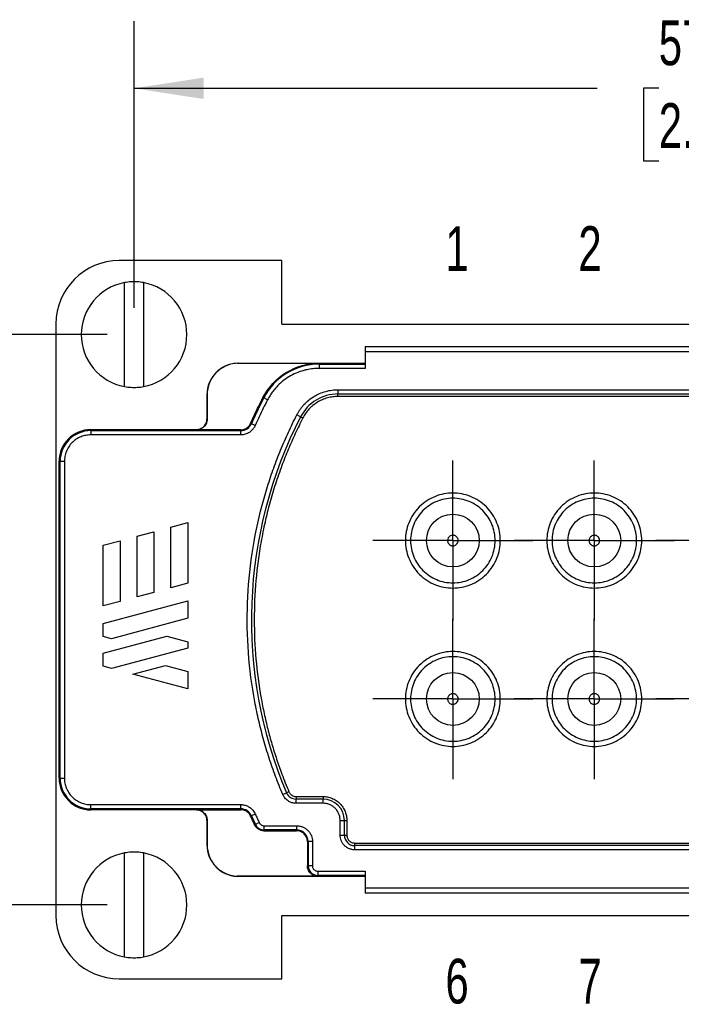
# Model space of a CAD drawing. Header units: millimetres. Extents: x 6 to 273, y 6 to 210.
# Tile 3 of 9: x 54 to 86, y 57 to 103. Entities that reach past the tile are written whole.
import ezdxf

# ---------------------------------------------------------------- set-up
doc = ezdxf.new("R2010")
doc.units = ezdxf.units.MM
doc.linetypes.add('SLD-Center', pattern=[19.05, 15.24, -1.27, 1.27, -1.27])
doc.linetypes.add('SLD-Solid', pattern=[0])
doc.layers.add('CENTER', color=40, linetype='SLD-Center')
doc.layers.add('DIMENSIONS', color=140, linetype='SLD-Solid', lineweight=25)
doc.layers.add('TEXT', color=140, linetype='SLD-Solid', lineweight=25)
doc.styles.add('SLDTEXTSTYLE0', font='TXT', dxfattribs={"width": 0.7})
doc.dimstyles.new('SLDDIMSTYLE0', dxfattribs={"dimtxt": 2.158008, "dimasz": 3.302, "dimexe": 0, "dimexo": 0.0625, "dimgap": 0.539502, "dimtad": 0, "dimtih": 1, "dimtoh": 1, "dimrnd": 1e-09, "dimzin": 4, "dimdsep": 46, "dimtxsty": 'SLDTEXTSTYLE0', "dimsah": 1, "dimcen": 0.09, "dimadec": 0, "dimazin": 1, "dimtfac": 1, "dimtofl": 0, "dimtmove": 0, "dimatfit": 3, "dimfxl": 0, "dimfrac": 2, "dimtolj": 1, "dimtzin": 12, "dimarcsym": 0})

# ---------------------------------------------------------------- blocks, each defined once
blk = doc.blocks.new('_D')
at = {"layer": 'DIMENSIONS'}
for p, q in [((59.83, 89.519), (59.83, 103.083)), ((116.83, 89.519), (116.83, 103.083)), ((59.83, 99.908), (81.76, 99.908)), ((84.684, 99.908), (83.959, 99.908)), ((83.959, 99.908), (83.959, 96.478)), ((91.097, 99.908), (91.821, 99.908)), ((91.821, 99.908), (91.821, 96.478)), ((116.83, 99.908), (94.021, 99.908)), ((83.959, 96.478), (84.684, 96.478)), ((91.821, 96.478), (91.097, 96.478))]:
    blk.add_line(p, q, dxfattribs=at)
for points in [[(59.83, 99.908), (63.132, 99.4), (63.132, 100.416)], [(116.83, 99.908), (113.528, 100.416), (113.528, 99.4)]]:
    blk.add_solid(points, dxfattribs=at)
at = {"layer": 'DIMENSIONS', "char_height": 2.1167, "attachment_point": 1, "style": 'SLDTEXTSTYLE0'}
for s, insert in [('57.0', (84.684, 103.119)), ('2.24', (84.684, 99.206))]:
    blk.add_mtext(s, dxfattribs=dict(at, insert=insert))
blk = doc.blocks.new('_D_1')
at = {"layer": 'DIMENSIONS'}
for p, q in [((58.56, 88.249), (40.03, 88.249)), ((43.205, 88.249), (43.205, 79.144)), ((39.999, 75.231), (39.274, 75.231)), ((39.274, 75.231), (39.274, 71.801)), ((46.412, 75.231), (47.136, 75.231)), ((47.136, 75.231), (47.136, 71.801)), ((39.274, 71.801), (39.999, 71.801)), ((47.136, 71.801), (46.412, 71.801)), ((43.205, 61.249), (43.205, 71.318)), ((58.56, 61.249), (40.03, 61.249))]:
    blk.add_line(p, q, dxfattribs=at)
for points in [[(43.205, 88.249), (42.697, 84.947), (43.713, 84.947)], [(43.205, 61.249), (43.713, 64.551), (42.697, 64.551)]]:
    blk.add_solid(points, dxfattribs=at)
at = {"layer": 'DIMENSIONS', "char_height": 2.1167, "attachment_point": 1, "style": 'SLDTEXTSTYLE0'}
for s, insert in [('27.0', (39.999, 78.443)), ('1.06', (39.999, 74.53))]:
    blk.add_mtext(s, dxfattribs=dict(at, insert=insert))
blk = doc.blocks.new('SW_CENTERMARKSYMBOL_0')
at = {"layer": 'CENTER', "color": 0}
for p, q in [((0, 2.54), (0, 3.79)), ((0, 0), (0, 2.54)), ((-2.54, 0), (-3.79, 0)), ((0, 0), (-2.54, 0)), ((0, 0), (0, -2.54)), ((0, 0), (2.54, 0)), ((2.54, 0), (3.79, 0)), ((0, -2.54), (0, -3.79))]:
    blk.add_line(p, q, dxfattribs=at)
blk = doc.blocks.new('SW_CENTERMARKSYMBOL_1')
at = {"layer": 'CENTER', "color": 0}
for p, q in [((0, 2.54), (0, 3.79)), ((0, 0), (0, 2.54)), ((-2.54, 0), (-3.79, 0)), ((0, 0), (-2.54, 0)), ((0, 0), (0, -2.54)), ((0, 0), (2.54, 0)), ((2.54, 0), (3.79, 0)), ((0, -2.54), (0, -3.79))]:
    blk.add_line(p, q, dxfattribs=at)
blk = doc.blocks.new('SW_CENTERMARKSYMBOL_6')
at = {"layer": 'CENTER', "color": 0}
for p, q in [((0, 2.54), (0, 3.79)), ((0, 0), (0, 2.54)), ((-2.54, 0), (-3.79, 0)), ((0, 0), (-2.54, 0)), ((0, 0), (0, -2.54)), ((0, 0), (2.54, 0)), ((2.54, 0), (3.79, 0)), ((0, -2.54), (0, -3.79))]:
    blk.add_line(p, q, dxfattribs=at)
blk = doc.blocks.new('SW_CENTERMARKSYMBOL_7')
at = {"layer": 'CENTER', "color": 0}
for p, q in [((0, 2.54), (0, 3.79)), ((0, 0), (0, 2.54)), ((-2.54, 0), (-3.79, 0)), ((0, 0), (-2.54, 0)), ((0, 0), (0, -2.54)), ((0, 0), (2.54, 0)), ((2.54, 0), (3.79, 0)), ((0, -2.54), (0, -3.79))]:
    blk.add_line(p, q, dxfattribs=at)
blk = doc.blocks.new('SW_CENTERMARKSYMBOL_8')
at = {"layer": 'CENTER', "color": 0}
for p, q in [((0, 2.54), (0, 3.79)), ((0, 0), (0, 2.54)), ((-2.54, 0), (-3.79, 0)), ((0, 0), (-2.54, 0)), ((0, 0), (0, -2.54)), ((0, 0), (2.54, 0)), ((2.54, 0), (3.79, 0)), ((0, -2.54), (0, -3.79))]:
    blk.add_line(p, q, dxfattribs=at)
blk = doc.blocks.new('SW_CENTERMARKSYMBOL_9')
at = {"layer": 'CENTER', "color": 0}
for p, q in [((0, 2.54), (0, 3.79)), ((0, 0), (0, 2.54)), ((-2.54, 0), (-3.79, 0)), ((0, 0), (-2.54, 0)), ((0, 0), (0, -2.54)), ((0, 0), (2.54, 0)), ((2.54, 0), (3.79, 0)), ((0, -2.54), (0, -3.79))]:
    blk.add_line(p, q, dxfattribs=at)

msp = doc.modelspace()

# ---------------------------------------------------------------- linework, layer by layer
for p, q in [((66.83, 91.749), (59.126, 91.749)), ((66.83, 88.749), (66.83, 91.749)), ((59.38, 85.79), (59.38, 90.708)), ((60.28, 90.708), (60.28, 85.79)), ((56.126, 88.749), (56.126, 60.749)), ((66.83, 88.749), (109.83, 88.749)), ((70.78, 87.693), (105.88, 87.693)), ((70.78, 87.693), (70.78, 87.449)), ((70.78, 87.449), (105.88, 87.449)), ((70.78, 87.449), (70.78, 86.651)), ((64.711, 86.899), (64.711, 86.894)), ((64.711, 86.899), (70.78, 86.899)), ((64.711, 86.894), (64.78, 86.894)), ((64.78, 86.894), (64.78, 86.89)), ((64.78, 86.89), (68.596, 86.89)), ((68.596, 86.89), (68.596, 86.851)), ((68.596, 86.851), (70.78, 86.851)), ((68.596, 86.851), (68.596, 86.651)), ((70.78, 86.651), (68.596, 86.651)), ((63.28, 85.399), (63.28, 84.249)), ((63.28, 85.399), (63.289, 85.399)), ((63.289, 85.399), (63.289, 84.249)), ((69.489, 85.638), (107.172, 85.638)), ((69.489, 85.638), (69.489, 85.438)), ((69.489, 85.438), (107.172, 85.438)), ((69.489, 85.318), (69.489, 85.438)), ((107.172, 85.318), (69.489, 85.318)), ((65.936, 85.267), (65.971, 85.249)), ((66.149, 85.158), (65.971, 85.249)), ((67.72, 84.36), (67.543, 84.451)), ((63.28, 84.249), (63.289, 84.249)), ((65.351, 84.043), (65.387, 84.027)), ((65.57, 83.946), (65.387, 84.027)), ((67.72, 84.36), (67.827, 84.305)), ((57.78, 83.749), (57.78, 83.701)), ((57.78, 83.749), (62.78, 83.749)), ((57.78, 83.701), (64.886, 83.701)), ((57.78, 83.701), (57.78, 83.501)), ((64.886, 83.501), (57.78, 83.501)), ((62.78, 83.74), (62.78, 83.749)), ((64.886, 83.74), (62.78, 83.74)), ((64.886, 83.701), (64.886, 83.74)), ((64.886, 83.501), (64.886, 83.701)), ((56.28, 82.249), (56.329, 82.249)), ((56.28, 67.249), (56.28, 82.249)), ((56.329, 67.249), (56.329, 82.249)), ((56.329, 82.249), (56.529, 82.249)), ((56.529, 82.249), (56.529, 67.249)), ((61.569, 79.134), (62.369, 79.348)), ((62.369, 79.348), (62.369, 76.475)), ((59.969, 78.705), (60.769, 78.919)), ((60.769, 78.919), (60.769, 76.047)), ((61.569, 76.261), (61.569, 79.134)), ((58.369, 78.276), (59.169, 78.491)), ((59.169, 78.491), (59.169, 75.618)), ((59.969, 75.832), (59.969, 78.705)), ((58.369, 75.403), (58.369, 78.276)), ((62.369, 76.475), (61.569, 76.261)), ((60.769, 76.047), (59.969, 75.832)), ((58.369, 74.575), (62.369, 75.647)), ((59.169, 75.618), (58.369, 75.403)), ((62.369, 75.647), (62.369, 74.819)), ((62.369, 74.819), (58.756, 73.851)), ((58.369, 73.954), (58.369, 74.575)), ((58.369, 73.165), (61.388, 73.974)), ((58.756, 73.851), (58.369, 73.954)), ((61.388, 73.974), (62.369, 73.711)), ((62.369, 73.711), (62.369, 73.408)), ((62.369, 73.408), (58.756, 72.44)), ((58.369, 72.544), (58.369, 73.165)), ((58.756, 72.44), (58.369, 72.544)), ((59.77, 72.168), (61.316, 72.582)), ((61.316, 72.582), (62.369, 72.3)), ((62.369, 72.3), (62.369, 71.472)), ((62.369, 71.472), (59.77, 72.168)), ((56.28, 67.249), (56.329, 67.249)), ((56.329, 67.249), (56.529, 67.249)), ((66.871, 66.48), (67.055, 66.558)), ((67.166, 66.605), (67.055, 66.558)), ((67.506, 66.38), (68.78, 66.38)), ((67.506, 66.38), (67.506, 66.259)), ((67.506, 66.059), (67.506, 66.259)), ((68.78, 66.259), (67.506, 66.259)), ((68.78, 66.38), (68.78, 66.259)), ((68.78, 66.059), (68.78, 66.259)), ((57.78, 65.997), (64.886, 65.997)), ((57.78, 65.797), (57.78, 65.997)), ((64.886, 65.797), (57.78, 65.797)), ((57.78, 65.749), (57.78, 65.797)), ((62.78, 65.749), (57.78, 65.749)), ((62.78, 65.758), (64.886, 65.758)), ((62.78, 65.749), (62.78, 65.758)), ((64.886, 65.797), (64.886, 65.997)), ((64.886, 65.758), (64.886, 65.797)), ((68.78, 66.059), (67.506, 66.059)), ((65.387, 65.47), (65.351, 65.455)), ((65.57, 65.551), (65.387, 65.47)), ((63.28, 65.249), (63.28, 64.099)), ((63.289, 65.249), (63.28, 65.249)), ((63.289, 65.249), (63.289, 64.099)), ((65.539, 65.041), (65.575, 65.058)), ((65.756, 65.143), (65.575, 65.058)), ((65.984, 64.997), (67.53, 64.997)), ((65.984, 64.997), (65.984, 64.797)), ((67.53, 64.797), (65.984, 64.797)), ((65.984, 64.758), (65.984, 64.797)), ((67.53, 64.997), (67.53, 64.797)), ((67.53, 64.758), (67.53, 64.797)), ((69.591, 64.549), (69.591, 65.249)), ((69.591, 65.249), (69.791, 65.249)), ((69.791, 64.549), (69.791, 65.249)), ((69.791, 65.249), (69.911, 65.249)), ((69.911, 65.249), (69.911, 64.549)), ((65.984, 64.758), (67.53, 64.758)), ((69.591, 64.549), (69.791, 64.549)), ((69.791, 64.549), (69.911, 64.549)), ((63.289, 64.099), (63.28, 64.099)), ((68.039, 64.249), (68.039, 63.099)), ((68.079, 64.249), (68.039, 64.249)), ((68.079, 64.249), (68.079, 63.099)), ((68.279, 64.249), (68.079, 64.249)), ((68.279, 64.249), (68.279, 63.099)), ((70.28, 64.059), (70.28, 64.18)), ((70.28, 64.18), (106.38, 64.18)), ((70.28, 63.859), (70.28, 64.059)), ((106.38, 64.059), (70.28, 64.059)), ((59.38, 58.79), (59.38, 63.708)), ((60.28, 63.708), (60.28, 58.79)), ((106.38, 63.859), (70.28, 63.859)), ((68.079, 63.099), (68.039, 63.099)), ((68.279, 63.099), (68.079, 63.099)), ((64.711, 62.604), (64.711, 62.599)), ((70.78, 62.599), (64.711, 62.599)), ((64.78, 62.604), (64.78, 62.608)), ((68.53, 62.608), (64.78, 62.608)), ((68.53, 62.847), (70.78, 62.847)), ((68.53, 62.847), (68.53, 62.647)), ((70.78, 62.647), (68.53, 62.647)), ((68.53, 62.647), (68.53, 62.608)), ((70.78, 62.847), (70.78, 62.049)), ((105.88, 62.049), (70.78, 62.049)), ((70.78, 62.049), (70.78, 61.805)), ((105.88, 61.805), (70.78, 61.805)), ((66.83, 60.749), (109.83, 60.749)), ((66.83, 57.749), (66.83, 60.749)), ((59.126, 57.749), (66.83, 57.749))]:
    msp.add_line(p, q)
for centre in [(74.93, 78.499), (81.63, 78.499), (74.93, 70.999), (81.63, 70.999)]:
    msp.add_circle(centre, 1.25)
for centre, radius, start, end in [((59.126, 88.749), 3, 90, 180), ((59.83, 88.249), 2.5, 100.3698, 259.6302), ((59.83, 88.249), 2.5, 280.3698, 79.6302), ((64.78, 85.399), 1.5, 92.6677, 180), ((68.596, 83.899), 2.952, 90, 152.7741), ((69.489, 83.449), 1.99, 90, 152.7487), ((86.38, 74.749), 22.952, 152.7741, 156.1555), ((64.886, 84.249), 0.548, 270, 336.1555), ((86.38, 74.749), 20.99, 152.7487, 202.9697), ((57.78, 82.249), 1.5, 90, 180), ((57.78, 82.249), 1.452, 90, 180), ((57.78, 67.249), 1.5, 180, 270), ((57.78, 67.249), 1.452, 180, 270), ((67.506, 66.749), 0.49, 202.9697, 270), ((68.78, 65.249), 1.01, 0, 90), ((64.886, 65.249), 0.548, 23.8445, 90), ((86.38, 74.749), 22.952, 203.8445, 204.975), ((65.984, 65.249), 0.452, 204.975, 270), ((67.53, 64.249), 0.548, 0, 90), ((70.28, 64.549), 0.49, 180, 270), ((64.78, 64.099), 1.5, 180, 267.3323), ((59.83, 61.249), 2.5, 100.3698, 259.6302), ((59.83, 61.249), 2.5, 280.3698, 79.6302), ((68.53, 63.099), 0.452, 180, 270), ((59.126, 60.749), 3, 180, 270)]:
    msp.add_arc(centre, radius, start, end)
for points, knots in [([(60.28, 90.708), (60.231, 90.716), (60.131, 90.733), (59.981, 90.746), (59.83, 90.751), (59.68, 90.746), (59.53, 90.733), (59.43, 90.716), (59.38, 90.708)], [0, 0, 0, 0, 0.167688, 0.334152, 0.5, 0.665848, 0.832312, 1, 1, 1, 1]), ([(64.78, 86.89), (64.585, 86.89), (64.39, 86.851), (64.029, 86.702), (63.864, 86.591), (63.588, 86.315), (63.477, 86.15), (63.328, 85.789), (63.289, 85.594), (63.289, 85.399)], [0, 0, 0, 0, 0.25, 0.25, 0.5, 0.5, 0.75, 0.75, 1, 1, 1, 1]), ([(65.936, 85.267), (66.186, 85.753), (66.572, 86.168), (67.504, 86.737), (68.05, 86.89), (68.596, 86.89)], [0, 0, 0, 0, 0.5, 0.5, 1, 1, 1, 1]), ([(68.596, 86.651), (68.547, 86.65), (68.448, 86.648), (68.301, 86.636), (68.154, 86.616), (68.009, 86.589), (67.789, 86.534), (67.5, 86.433), (67.158, 86.256), (66.844, 86.033), (66.598, 85.8), (66.41, 85.576), (66.267, 85.374), (66.189, 85.23), (66.149, 85.158)], [0, 0, 0, 0, 0.049177, 0.098156, 0.147077, 0.196085, 0.24532, 0.372585, 0.500025, 0.62729, 0.754731, 0.836557, 0.918093, 1, 1, 1, 1]), ([(59.38, 85.79), (59.43, 85.781), (59.53, 85.765), (59.68, 85.752), (59.83, 85.747), (59.981, 85.752), (60.131, 85.765), (60.231, 85.781), (60.28, 85.79)], [0, 0, 0, 0, 0.167688, 0.334152, 0.5, 0.665848, 0.832312, 1, 1, 1, 1]), ([(67.543, 84.451), (67.566, 84.495), (67.612, 84.581), (67.693, 84.704), (67.781, 84.822), (67.911, 84.973), (68.096, 85.147), (68.345, 85.324), (68.617, 85.465), (68.902, 85.565), (69.195, 85.627), (69.391, 85.635), (69.489, 85.638)], [0, 0, 0, 0, 0.06143, 0.122611, 0.183821, 0.245336, 0.372592, 0.500068, 0.627324, 0.7548, 0.877343, 1, 1, 1, 1]), ([(69.489, 85.318), (69.447, 85.317), (69.364, 85.316), (69.239, 85.303), (69.115, 85.282), (68.949, 85.242), (68.745, 85.17), (68.513, 85.05), (68.3, 84.899), (68.113, 84.721), (67.951, 84.524), (67.869, 84.378), (67.827, 84.305)], [0, 0, 0, 0, 0.061423, 0.122601, 0.183813, 0.245336, 0.372573, 0.500068, 0.627305, 0.7548, 0.877333, 1, 1, 1, 1]), ([(65.351, 84.043), (65.413, 84.181), (65.537, 84.456), (65.732, 84.864), (65.868, 85.133), (65.936, 85.267)], [0, 0, 0, 0, 0.333355, 0.666645, 1, 1, 1, 1]), ([(66.149, 85.158), (66.082, 85.025), (65.947, 84.759), (65.754, 84.355), (65.631, 84.083), (65.57, 83.946)], [0, 0, 0, 0, 0.333355, 0.666645, 1, 1, 1, 1]), ([(66.871, 66.48), (66.812, 66.621), (66.694, 66.904), (66.529, 67.333), (66.373, 67.764), (66.227, 68.198), (66.09, 68.635), (65.962, 69.075), (65.845, 69.518), (65.736, 69.963), (65.638, 70.412), (65.426, 71.48), (65.204, 73.189), (65.162, 75.542), (65.379, 77.885), (65.76, 79.723), (66.146, 81.063), (66.438, 81.933), (66.768, 82.788), (67.132, 83.63), (67.406, 84.177), (67.543, 84.451)], [0, 0, 0, 0, 0.02477, 0.049494, 0.074184, 0.098851, 0.123507, 0.148163, 0.172832, 0.197525, 0.222253, 0.247028, 0.373503, 0.500007, 0.626483, 0.752987, 0.802478, 0.851832, 0.901141, 0.9505, 1, 1, 1, 1]), ([(63.289, 84.249), (63.288, 84.228), (63.287, 84.185), (63.274, 84.122), (63.251, 84.049), (63.209, 83.968), (63.143, 83.887), (63.062, 83.821), (62.971, 83.774), (62.876, 83.745), (62.812, 83.742), (62.78, 83.74)], [0, 0, 0, 0, 0.080118, 0.159743, 0.240152, 0.369787, 0.500092, 0.629727, 0.760033, 0.879853, 1, 1, 1, 1]), ([(62.78, 83.749), (62.801, 83.75), (62.843, 83.751), (62.905, 83.763), (62.977, 83.787), (63.057, 83.828), (63.136, 83.893), (63.201, 83.972), (63.247, 84.061), (63.275, 84.155), (63.279, 84.217), (63.28, 84.249)], [0, 0, 0, 0, 0.080115, 0.159741, 0.240152, 0.369781, 0.500092, 0.629721, 0.760033, 0.87985, 1, 1, 1, 1]), ([(64.886, 83.74), (64.911, 83.741), (64.959, 83.743), (65.031, 83.759), (65.1, 83.785), (65.185, 83.833), (65.281, 83.913), (65.328, 84), (65.351, 84.043)], [0, 0, 0, 0, 0.125908, 0.249536, 0.373547, 0.500583, 0.749538, 1, 1, 1, 1]), ([(65.57, 83.946), (65.558, 83.92), (65.533, 83.868), (65.485, 83.797), (65.429, 83.731), (65.366, 83.672), (65.29, 83.616), (65.199, 83.566), (65.097, 83.529), (64.992, 83.505), (64.921, 83.502), (64.886, 83.501)], [0, 0, 0, 0, 0.100903, 0.200013, 0.298682, 0.398281, 0.500142, 0.626293, 0.755371, 0.87697, 1, 1, 1, 1]), ([(67.827, 84.305), (67.765, 84.183), (67.641, 83.938), (67.464, 83.567), (67.294, 83.193), (67.132, 82.816), (66.976, 82.436), (66.879, 82.18), (66.83, 82.051)], [0, 0, 0, 0, 0.166774, 0.33342, 0.5, 0.66658, 0.833226, 1, 1, 1, 1]), ([(57.78, 83.501), (57.741, 83.5), (57.662, 83.498), (57.546, 83.48), (57.431, 83.453), (57.276, 83.4), (57.088, 83.303), (56.889, 83.14), (56.726, 82.941), (56.612, 82.719), (56.541, 82.485), (56.533, 82.328), (56.529, 82.249)], [0, 0, 0, 0, 0.060272, 0.120038, 0.179837, 0.240209, 0.370033, 0.500131, 0.629956, 0.760054, 0.87996, 1, 1, 1, 1]), ([(66.83, 82.051), (66.777, 81.906), (66.671, 81.615), (66.523, 81.173), (66.385, 80.729), (66.258, 80.281), (66.14, 79.83), (66.032, 79.375), (65.935, 78.917), (65.761, 78), (65.576, 76.613), (65.494, 74.75), (65.576, 72.886), (65.773, 71.405), (65.989, 70.307), (66.16, 69.578), (66.356, 68.858), (66.577, 68.147), (66.746, 67.68), (66.83, 67.446)], [0, 0, 0, 0, 0.03119, 0.062374, 0.093569, 0.124791, 0.156056, 0.18738, 0.218778, 0.250268, 0.374973, 0.49997, 0.624941, 0.749689, 0.800025, 0.850158, 0.900154, 0.95008, 1, 1, 1, 1]), ([(77.178, 78.499), (77.178, 78.358), (77.152, 78.075), (77.029, 77.656), (76.823, 77.256), (76.53, 76.899), (76.173, 76.607), (75.774, 76.401), (75.354, 76.278), (74.931, 76.239), (74.507, 76.278), (74.087, 76.401), (73.688, 76.607), (73.331, 76.899), (73.038, 77.256), (72.832, 77.655), (72.709, 78.075), (72.67, 78.499), (72.709, 78.922), (72.832, 79.342), (73.038, 79.742), (73.331, 80.099), (73.687, 80.391), (74.087, 80.597), (74.507, 80.72), (74.93, 80.759), (75.354, 80.72), (75.774, 80.597), (76.173, 80.391), (76.53, 80.099), (76.823, 79.742), (77.029, 79.342), (77.152, 78.923), (77.178, 78.64), (77.178, 78.499)], [0, 0, 0, 0, 0.0299915, 0.0600016, 0.0924816, 0.1249996, 0.1574797, 0.1899977, 0.2199799, 0.2499997, 0.2799818, 0.3100016, 0.3424816, 0.3749996, 0.4074797, 0.4399977, 0.4699799, 0.4999997, 0.5299818, 0.5600016, 0.5924816, 0.6249996, 0.6574797, 0.6899977, 0.7199799, 0.7499997, 0.7799818, 0.8100016, 0.8424816, 0.8749996, 0.9074797, 0.9399977, 0.9699896, 1, 1, 1, 1]), ([(83.878, 78.499), (83.878, 78.358), (83.852, 78.075), (83.729, 77.656), (83.523, 77.256), (83.23, 76.899), (82.873, 76.607), (82.474, 76.401), (82.054, 76.278), (81.631, 76.239), (81.207, 76.278), (80.787, 76.401), (80.388, 76.607), (80.031, 76.899), (79.738, 77.256), (79.532, 77.655), (79.409, 78.075), (79.37, 78.499), (79.409, 78.922), (79.532, 79.342), (79.738, 79.742), (80.031, 80.099), (80.387, 80.391), (80.787, 80.597), (81.207, 80.72), (81.63, 80.759), (82.054, 80.72), (82.474, 80.597), (82.873, 80.391), (83.23, 80.099), (83.523, 79.742), (83.729, 79.342), (83.852, 78.923), (83.878, 78.64), (83.878, 78.499)], [0, 0, 0, 0, 0.029992, 0.060002, 0.092482, 0.125, 0.15748, 0.189998, 0.21998, 0.25, 0.279982, 0.310002, 0.342482, 0.375, 0.40748, 0.439998, 0.46998, 0.5, 0.529982, 0.560002, 0.592482, 0.625, 0.65748, 0.689998, 0.71998, 0.75, 0.779982, 0.810002, 0.842482, 0.875, 0.90748, 0.939998, 0.96999, 1, 1, 1, 1]), ([(72.928, 78.499), (72.928, 78.761), (72.98, 79.023), (73.181, 79.507), (73.329, 79.729), (73.7, 80.1), (73.922, 80.249), (74.406, 80.449), (74.668, 80.501), (75.193, 80.501), (75.455, 80.449), (75.939, 80.249), (76.161, 80.1), (76.532, 79.729), (76.68, 79.507), (76.881, 79.023), (76.933, 78.761), (76.933, 78.237), (76.881, 77.975), (76.68, 77.49), (76.532, 77.268), (76.161, 76.898), (75.939, 76.749), (75.455, 76.549), (75.193, 76.496), (74.668, 76.496), (74.406, 76.549), (73.922, 76.749), (73.7, 76.898), (73.329, 77.268), (73.181, 77.49), (72.98, 77.975), (72.928, 78.237), (72.928, 78.499)], [0, 0, 0, 0, 0.0625, 0.0625, 0.125, 0.125, 0.1875, 0.1875, 0.25, 0.25, 0.3125, 0.3125, 0.375, 0.375, 0.4375, 0.4375, 0.5, 0.5, 0.5625, 0.5625, 0.625, 0.625, 0.6875, 0.6875, 0.75, 0.75, 0.8125, 0.8125, 0.875, 0.875, 0.9375, 0.9375, 1, 1, 1, 1]), ([(79.628, 78.499), (79.628, 78.761), (79.68, 79.023), (79.881, 79.507), (80.029, 79.729), (80.4, 80.1), (80.622, 80.249), (81.106, 80.449), (81.368, 80.501), (81.893, 80.501), (82.155, 80.449), (82.639, 80.249), (82.861, 80.1), (83.232, 79.729), (83.38, 79.507), (83.581, 79.023), (83.633, 78.761), (83.633, 78.237), (83.581, 77.975), (83.38, 77.49), (83.232, 77.268), (82.861, 76.898), (82.639, 76.749), (82.155, 76.549), (81.893, 76.496), (81.368, 76.496), (81.106, 76.549), (80.622, 76.749), (80.4, 76.898), (80.029, 77.268), (79.881, 77.49), (79.68, 77.975), (79.628, 78.237), (79.628, 78.499)], [0, 0, 0, 0, 0.0625, 0.0625, 0.125, 0.125, 0.1875, 0.1875, 0.25, 0.25, 0.3125, 0.3125, 0.375, 0.375, 0.4375, 0.4375, 0.5, 0.5, 0.5625, 0.5625, 0.625, 0.625, 0.6875, 0.6875, 0.75, 0.75, 0.8125, 0.8125, 0.875, 0.875, 0.9375, 0.9375, 1, 1, 1, 1]), ([(74.68, 78.499), (74.681, 78.542), (74.704, 78.63), (74.799, 78.726), (74.904, 78.753), (74.98, 78.746), (75.027, 78.732), (75.071, 78.709), (75.108, 78.676), (75.14, 78.639), (75.172, 78.581), (75.183, 78.514), (75.177, 78.449), (75.159, 78.386), (75.12, 78.331), (75.07, 78.289), (75.012, 78.258), (74.946, 78.246), (74.881, 78.252), (74.818, 78.27), (74.762, 78.308), (74.722, 78.359), (74.697, 78.402), (74.683, 78.45), (74.68, 78.482), (74.68, 78.499)], [0, 0, 0, 0, 0.082722, 0.165443, 0.248165, 0.279597, 0.31108, 0.342426, 0.373729, 0.40588, 0.436668, 0.498939, 0.531091, 0.561878, 0.62415, 0.656301, 0.687088, 0.74936, 0.781512, 0.812299, 0.87457, 0.90593, 0.937339, 0.968056, 1, 1, 1, 1]), ([(81.38, 78.499), (81.381, 78.542), (81.404, 78.63), (81.499, 78.726), (81.604, 78.753), (81.68, 78.746), (81.727, 78.732), (81.771, 78.709), (81.808, 78.676), (81.84, 78.639), (81.872, 78.581), (81.883, 78.514), (81.877, 78.449), (81.859, 78.386), (81.82, 78.331), (81.77, 78.289), (81.712, 78.258), (81.646, 78.246), (81.581, 78.252), (81.518, 78.27), (81.462, 78.308), (81.422, 78.359), (81.397, 78.402), (81.383, 78.45), (81.38, 78.482), (81.38, 78.499)], [0, 0, 0, 0, 0.082722, 0.165443, 0.248165, 0.279597, 0.31108, 0.342426, 0.373729, 0.40588, 0.436668, 0.498939, 0.531091, 0.561878, 0.62415, 0.656301, 0.687088, 0.74936, 0.781512, 0.812299, 0.87457, 0.90593, 0.937339, 0.968056, 1, 1, 1, 1]), ([(77.178, 70.999), (77.178, 70.858), (77.152, 70.575), (77.029, 70.156), (76.823, 69.756), (76.53, 69.399), (76.173, 69.107), (75.774, 68.901), (75.354, 68.778), (74.931, 68.739), (74.507, 68.778), (74.087, 68.901), (73.688, 69.107), (73.331, 69.399), (73.038, 69.756), (72.832, 70.155), (72.709, 70.575), (72.67, 70.999), (72.709, 71.422), (72.832, 71.842), (73.038, 72.242), (73.331, 72.599), (73.687, 72.891), (74.087, 73.097), (74.507, 73.22), (74.93, 73.259), (75.354, 73.22), (75.774, 73.097), (76.173, 72.891), (76.53, 72.599), (76.823, 72.242), (77.029, 71.842), (77.152, 71.423), (77.178, 71.14), (77.178, 70.999)], [0, 0, 0, 0, 0.029992, 0.060002, 0.092482, 0.125, 0.15748, 0.189998, 0.21998, 0.25, 0.279982, 0.310002, 0.342482, 0.375, 0.40748, 0.439998, 0.46998, 0.5, 0.529982, 0.560002, 0.592482, 0.625, 0.65748, 0.689998, 0.71998, 0.75, 0.779982, 0.810002, 0.842482, 0.875, 0.90748, 0.939998, 0.96999, 1, 1, 1, 1]), ([(83.878, 70.999), (83.878, 70.858), (83.852, 70.575), (83.729, 70.156), (83.523, 69.756), (83.23, 69.399), (82.873, 69.107), (82.474, 68.901), (82.054, 68.778), (81.631, 68.739), (81.207, 68.778), (80.787, 68.901), (80.388, 69.107), (80.031, 69.399), (79.738, 69.756), (79.532, 70.155), (79.409, 70.575), (79.37, 70.999), (79.409, 71.422), (79.532, 71.842), (79.738, 72.242), (80.031, 72.599), (80.387, 72.891), (80.787, 73.097), (81.207, 73.22), (81.63, 73.259), (82.054, 73.22), (82.474, 73.097), (82.873, 72.891), (83.23, 72.599), (83.523, 72.242), (83.729, 71.842), (83.852, 71.423), (83.878, 71.14), (83.878, 70.999)], [0, 0, 0, 0, 0.029992, 0.060002, 0.092482, 0.125, 0.15748, 0.189998, 0.21998, 0.25, 0.279982, 0.310002, 0.342482, 0.375, 0.40748, 0.439998, 0.46998, 0.5, 0.529982, 0.560002, 0.592482, 0.625, 0.65748, 0.689998, 0.71998, 0.75, 0.779982, 0.810002, 0.842482, 0.875, 0.90748, 0.939998, 0.96999, 1, 1, 1, 1]), ([(72.928, 70.999), (72.928, 71.261), (72.98, 71.523), (73.181, 72.007), (73.329, 72.229), (73.7, 72.6), (73.922, 72.749), (74.406, 72.949), (74.668, 73.001), (75.193, 73.001), (75.455, 72.949), (75.939, 72.749), (76.161, 72.6), (76.532, 72.229), (76.68, 72.007), (76.881, 71.523), (76.933, 71.261), (76.933, 70.737), (76.881, 70.475), (76.68, 69.99), (76.532, 69.768), (76.161, 69.398), (75.939, 69.249), (75.455, 69.049), (75.193, 68.996), (74.668, 68.996), (74.406, 69.049), (73.922, 69.249), (73.7, 69.398), (73.329, 69.768), (73.181, 69.99), (72.98, 70.475), (72.928, 70.737), (72.928, 70.999)], [0, 0, 0, 0, 0.0625, 0.0625, 0.125, 0.125, 0.1875, 0.1875, 0.25, 0.25, 0.3125, 0.3125, 0.375, 0.375, 0.4375, 0.4375, 0.5, 0.5, 0.5625, 0.5625, 0.625, 0.625, 0.6875, 0.6875, 0.75, 0.75, 0.8125, 0.8125, 0.875, 0.875, 0.9375, 0.9375, 1, 1, 1, 1]), ([(79.628, 70.999), (79.628, 71.261), (79.68, 71.523), (79.881, 72.007), (80.029, 72.229), (80.4, 72.6), (80.622, 72.749), (81.106, 72.949), (81.368, 73.001), (81.893, 73.001), (82.155, 72.949), (82.639, 72.749), (82.861, 72.6), (83.232, 72.229), (83.38, 72.007), (83.581, 71.523), (83.633, 71.261), (83.633, 70.737), (83.581, 70.475), (83.38, 69.99), (83.232, 69.768), (82.861, 69.398), (82.639, 69.249), (82.155, 69.049), (81.893, 68.996), (81.368, 68.996), (81.106, 69.049), (80.622, 69.249), (80.4, 69.398), (80.029, 69.768), (79.881, 69.99), (79.68, 70.475), (79.628, 70.737), (79.628, 70.999)], [0, 0, 0, 0, 0.0625, 0.0625, 0.125, 0.125, 0.1875, 0.1875, 0.25, 0.25, 0.3125, 0.3125, 0.375, 0.375, 0.4375, 0.4375, 0.5, 0.5, 0.5625, 0.5625, 0.625, 0.625, 0.6875, 0.6875, 0.75, 0.75, 0.8125, 0.8125, 0.875, 0.875, 0.9375, 0.9375, 1, 1, 1, 1]), ([(74.68, 70.999), (74.681, 71.042), (74.704, 71.13), (74.799, 71.226), (74.904, 71.253), (74.98, 71.246), (75.027, 71.232), (75.071, 71.209), (75.108, 71.176), (75.14, 71.139), (75.172, 71.081), (75.183, 71.014), (75.177, 70.949), (75.159, 70.886), (75.12, 70.831), (75.07, 70.789), (75.012, 70.758), (74.946, 70.746), (74.881, 70.752), (74.818, 70.77), (74.762, 70.808), (74.722, 70.859), (74.697, 70.902), (74.683, 70.95), (74.68, 70.982), (74.68, 70.999)], [0, 0, 0, 0, 0.082722, 0.165443, 0.248165, 0.279597, 0.31108, 0.342426, 0.373729, 0.40588, 0.436668, 0.498939, 0.531091, 0.561878, 0.62415, 0.656301, 0.687088, 0.74936, 0.781512, 0.812299, 0.87457, 0.90593, 0.937339, 0.968056, 1, 1, 1, 1]), ([(81.38, 70.999), (81.381, 71.042), (81.404, 71.13), (81.499, 71.226), (81.604, 71.253), (81.68, 71.246), (81.727, 71.232), (81.771, 71.209), (81.808, 71.176), (81.84, 71.139), (81.872, 71.081), (81.883, 71.014), (81.877, 70.949), (81.859, 70.886), (81.82, 70.831), (81.77, 70.789), (81.712, 70.758), (81.646, 70.746), (81.581, 70.752), (81.518, 70.77), (81.462, 70.808), (81.422, 70.859), (81.397, 70.902), (81.383, 70.95), (81.38, 70.982), (81.38, 70.999)], [0, 0, 0, 0, 0.082722, 0.165443, 0.248165, 0.279597, 0.31108, 0.342426, 0.373729, 0.40588, 0.436668, 0.498939, 0.531091, 0.561878, 0.62415, 0.656301, 0.687088, 0.74936, 0.781512, 0.812299, 0.87457, 0.90593, 0.937339, 0.968056, 1, 1, 1, 1]), ([(56.529, 67.249), (56.53, 67.209), (56.532, 67.131), (56.549, 67.014), (56.576, 66.899), (56.63, 66.744), (56.726, 66.557), (56.889, 66.358), (57.088, 66.195), (57.311, 66.081), (57.544, 66.01), (57.702, 66.001), (57.78, 65.997)], [0, 0, 0, 0, 0.060272, 0.120038, 0.179837, 0.240209, 0.370033, 0.500131, 0.629956, 0.760054, 0.87996, 1, 1, 1, 1]), ([(67.506, 66.059), (67.478, 66.06), (67.425, 66.062), (67.345, 66.076), (67.269, 66.099), (67.195, 66.132), (67.118, 66.176), (67.042, 66.235), (66.972, 66.309), (66.913, 66.39), (66.885, 66.45), (66.871, 66.48)], [0, 0, 0, 0, 0.100941, 0.200033, 0.298667, 0.398249, 0.500148, 0.626369, 0.755518, 0.877044, 1, 1, 1, 1]), ([(67.166, 66.605), (67.173, 66.588), (67.189, 66.556), (67.22, 66.512), (67.258, 66.473), (67.315, 66.43), (67.397, 66.388), (67.469, 66.383), (67.506, 66.38)], [0, 0, 0, 0, 0.125948, 0.249542, 0.373522, 0.500599, 0.749544, 1, 1, 1, 1]), ([(68.78, 66.38), (68.816, 66.379), (68.887, 66.377), (68.993, 66.361), (69.096, 66.337), (69.236, 66.289), (69.406, 66.201), (69.585, 66.054), (69.733, 65.874), (69.836, 65.673), (69.9, 65.462), (69.908, 65.32), (69.911, 65.249)], [0, 0, 0, 0, 0.060266, 0.120031, 0.179832, 0.240208, 0.370019, 0.500131, 0.629941, 0.760054, 0.879953, 1, 1, 1, 1]), ([(62.78, 65.758), (62.802, 65.757), (62.844, 65.755), (62.907, 65.743), (62.981, 65.719), (63.062, 65.677), (63.142, 65.611), (63.209, 65.53), (63.255, 65.44), (63.284, 65.345), (63.287, 65.281), (63.289, 65.249)], [0, 0, 0, 0, 0.080118, 0.159743, 0.240152, 0.369787, 0.500092, 0.629727, 0.760033, 0.879853, 1, 1, 1, 1]), ([(63.28, 65.249), (63.28, 65.27), (63.278, 65.312), (63.266, 65.373), (63.243, 65.446), (63.201, 65.525), (63.137, 65.605), (63.057, 65.67), (62.968, 65.715), (62.875, 65.744), (62.812, 65.747), (62.78, 65.749)], [0, 0, 0, 0, 0.080115, 0.159741, 0.240152, 0.369781, 0.500092, 0.629721, 0.760033, 0.87985, 1, 1, 1, 1]), ([(64.886, 65.997), (64.915, 65.996), (64.973, 65.994), (65.058, 65.979), (65.14, 65.955), (65.219, 65.921), (65.301, 65.874), (65.384, 65.811), (65.459, 65.733), (65.524, 65.647), (65.555, 65.583), (65.57, 65.551)], [0, 0, 0, 0, 0.1009027, 0.2000127, 0.2986821, 0.3982808, 0.5001415, 0.6262934, 0.7553709, 0.8769704, 1, 1, 1, 1]), ([(65.351, 65.455), (65.34, 65.477), (65.319, 65.521), (65.275, 65.58), (65.224, 65.632), (65.146, 65.691), (65.033, 65.746), (64.935, 65.754), (64.886, 65.758)], [0, 0, 0, 0, 0.125908, 0.249536, 0.373547, 0.500583, 0.749538, 1, 1, 1, 1]), ([(69.591, 65.249), (69.59, 65.274), (69.589, 65.325), (69.578, 65.401), (69.56, 65.475), (69.526, 65.575), (69.463, 65.697), (69.358, 65.826), (69.229, 65.931), (69.085, 66.005), (68.933, 66.051), (68.831, 66.057), (68.78, 66.059)], [0, 0, 0, 0, 0.060244, 0.120001, 0.179809, 0.240207, 0.369958, 0.500129, 0.62988, 0.760052, 0.879923, 1, 1, 1, 1]), ([(65.984, 64.758), (65.891, 64.758), (65.798, 64.785), (65.642, 64.885), (65.578, 64.957), (65.539, 65.041)], [0, 0, 0, 0, 0.5, 0.5, 1, 1, 1, 1]), ([(65.756, 65.143), (65.763, 65.128), (65.778, 65.101), (65.81, 65.065), (65.854, 65.031), (65.912, 65.003), (65.96, 64.999), (65.984, 64.997)], [0, 0, 0, 0, 0.167145, 0.331915, 0.500401, 0.749448, 1, 1, 1, 1]), ([(67.53, 64.997), (67.554, 64.996), (67.601, 64.995), (67.671, 64.985), (67.739, 64.969), (67.832, 64.937), (67.944, 64.879), (68.063, 64.782), (68.16, 64.663), (68.229, 64.53), (68.271, 64.39), (68.276, 64.296), (68.279, 64.249)], [0, 0, 0, 0, 0.060237, 0.119992, 0.179803, 0.240207, 0.36994, 0.500129, 0.629862, 0.760052, 0.879915, 1, 1, 1, 1]), ([(68.039, 64.249), (68.038, 64.27), (68.037, 64.313), (68.024, 64.376), (68.001, 64.449), (67.959, 64.53), (67.893, 64.611), (67.812, 64.677), (67.721, 64.724), (67.626, 64.753), (67.562, 64.756), (67.53, 64.758)], [0, 0, 0, 0, 0.080118, 0.159743, 0.240152, 0.369787, 0.500092, 0.629727, 0.760033, 0.879853, 1, 1, 1, 1]), ([(70.28, 63.859), (70.252, 63.86), (70.194, 63.862), (70.109, 63.879), (70.009, 63.912), (69.899, 63.968), (69.79, 64.058), (69.7, 64.167), (69.637, 64.29), (69.598, 64.419), (69.593, 64.506), (69.591, 64.549)], [0, 0, 0, 0, 0.080157, 0.159782, 0.240154, 0.369876, 0.500094, 0.629817, 0.760035, 0.879897, 1, 1, 1, 1]), ([(69.911, 64.549), (69.912, 64.534), (69.913, 64.503), (69.922, 64.457), (69.947, 64.38), (69.998, 64.302), (70.076, 64.238), (70.142, 64.205), (70.211, 64.183), (70.257, 64.181), (70.28, 64.18)], [0, 0, 0, 0, 0.079707, 0.159443, 0.240461, 0.499378, 0.628029, 0.75968, 0.879115, 1, 1, 1, 1]), ([(63.289, 64.099), (63.289, 63.904), (63.328, 63.709), (63.477, 63.348), (63.588, 63.182), (63.864, 62.906), (64.029, 62.796), (64.39, 62.646), (64.585, 62.608), (64.78, 62.608)], [0, 0, 0, 0, 0.25, 0.25, 0.5, 0.5, 0.75, 0.75, 1, 1, 1, 1]), ([(60.28, 63.708), (60.231, 63.716), (60.131, 63.733), (59.981, 63.746), (59.83, 63.751), (59.68, 63.746), (59.53, 63.733), (59.43, 63.716), (59.38, 63.708)], [0, 0, 0, 0, 0.167688, 0.334152, 0.5, 0.665848, 0.832312, 1, 1, 1, 1]), ([(68.53, 62.608), (68.51, 62.608), (68.469, 62.61), (68.408, 62.622), (68.337, 62.645), (68.259, 62.685), (68.181, 62.749), (68.117, 62.827), (68.072, 62.914), (68.044, 63.006), (68.041, 63.068), (68.039, 63.099)], [0, 0, 0, 0, 0.0795968, 0.1592228, 0.2401291, 0.3686016, 0.5000689, 0.6285428, 0.7600114, 0.8792821, 1, 1, 1, 1]), ([(68.279, 63.099), (68.279, 63.082), (68.281, 63.049), (68.296, 63.002), (68.319, 62.958), (68.351, 62.92), (68.391, 62.887), (68.436, 62.864), (68.483, 62.85), (68.515, 62.848), (68.53, 62.847)], [0, 0, 0, 0, 0.1270036, 0.2493606, 0.3721245, 0.5003005, 0.6287149, 0.7601226, 0.879338, 1, 1, 1, 1]), ([(59.38, 58.79), (59.43, 58.781), (59.53, 58.765), (59.68, 58.752), (59.83, 58.747), (59.981, 58.752), (60.131, 58.765), (60.231, 58.781), (60.28, 58.79)], [0, 0, 0, 0, 0.167688, 0.334152, 0.5, 0.665848, 0.832312, 1, 1, 1, 1])]:
    msp.add_open_spline(points, degree=3, knots=knots)
for points in [[(66.83, 67.446), (66.884, 67.305), (66.991, 67.023), (67.108, 66.744), (67.166, 66.605)], [(65.539, 65.041), (65.507, 65.11), (65.444, 65.247), (65.382, 65.385), (65.351, 65.455)], [(65.57, 65.551), (65.601, 65.483), (65.662, 65.346), (65.724, 65.21), (65.756, 65.143)], [(64.78, 62.604), (64.757, 62.604), (64.734, 62.605), (64.711, 62.606)]]:
    msp.add_open_spline(points, degree=3)

# ---------------------------------------------------------------- block references
at = {"layer": 'CENTER'}
for name, p in [('SW_CENTERMARKSYMBOL_9', (74.93, 78.499)), ('SW_CENTERMARKSYMBOL_6', (81.63, 78.499)), ('SW_CENTERMARKSYMBOL_1', (88.33, 78.499)), ('SW_CENTERMARKSYMBOL_8', (74.93, 70.999)), ('SW_CENTERMARKSYMBOL_7', (81.63, 70.999)), ('SW_CENTERMARKSYMBOL_0', (88.33, 70.999))]:
    msp.add_blockref(name, p, dxfattribs=at)

# ---------------------------------------------------------------- texts
at = {"layer": 'TEXT', "char_height": 2.117, "attachment_point": 2, "style": 'SLDTEXTSTYLE0'}
for s, insert in [('1', (75.131, 93.382)), ('2', (81.426, 93.382)), ('6', (75.131, 58.698)), ('7', (81.426, 58.698))]:
    msp.add_mtext(s, dxfattribs=dict(at, insert=insert))

# ---------------------------------------------------------------- dimensions: what is measured, and where the dimension line sits
at = {"layer": 'DIMENSIONS'}
dim = msp.add_linear_dim(base=(116.83, 99.908), p1=(59.83, 88.249), p2=(116.83, 88.249), dimstyle='SLDDIMSTYLE0', dxfattribs=at)
dim.commit()
dim.dimension.update_dxf_attribs({"geometry": '_D', "text_midpoint": (87.89, 99.908), "dimtype": 160})
dim = msp.add_linear_dim(base=(43.205, 61.249), p1=(59.83, 88.249), p2=(59.83, 61.249), angle=90, dimstyle='SLDDIMSTYLE0', dxfattribs=at)
dim.commit()
dim.dimension.update_dxf_attribs({"geometry": '_D_1', "text_midpoint": (43.205, 75.231), "dimtype": 160})

doc.saveas('drawing.dxf')
